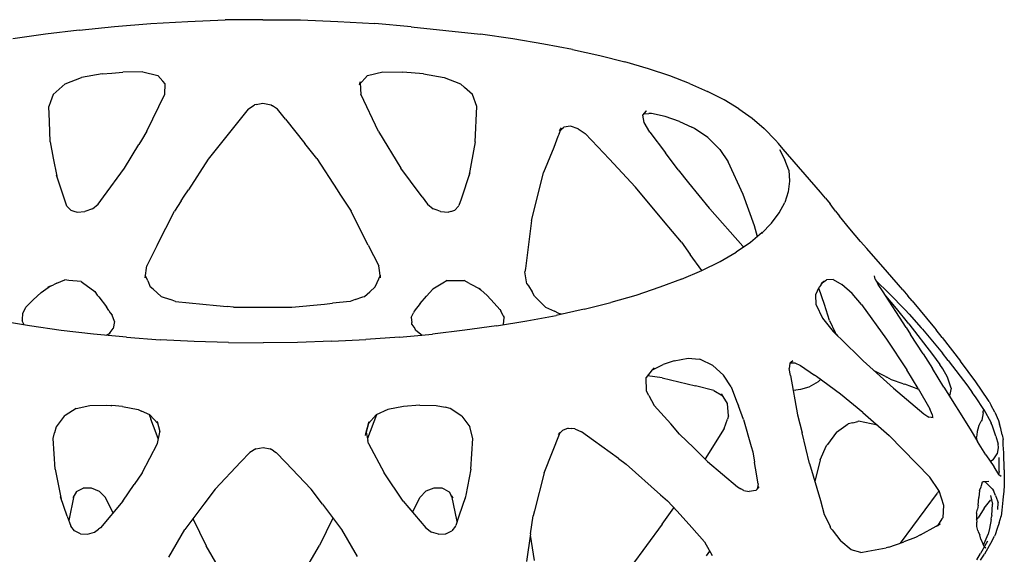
# Model space of a CAD drawing. Header units: millimetres. Extents: x -200 to 2880, y -120 to 1631.
# Tile 5 of 6: x -55 to 168, y 1510 to 1631. Entities that reach past the tile are written whole.
import ezdxf

# ---------------------------------------------------------------- set-up
doc = ezdxf.new("R2010")
doc.units = ezdxf.units.MM
doc.layers.add('G-IMPT', color=7, linetype='Continuous', lineweight=40)

# ---------------------------------------------------------------- blocks, each defined once
blk = doc.blocks.new('Floor lamp_DXF-2889-Спереди')
at = {"layer": 'G-IMPT', "lineweight": -3}
for p, q in [((-41.72, 1628.67), (-33.69, 1629.5)), ((-33.69, 1629.5), (-25.45, 1630.17)), ((-25.45, 1630.17), (-17.06, 1630.68)), ((-17.06, 1630.68), (-8.56, 1631)), ((-0.02, 1631.06), (-8.56, 1631)), ((-0.02, 1631.06), (8.53, 1631)), ((8.53, 1631), (17.02, 1630.68)), ((17.02, 1630.68), (25.41, 1630.18)), ((33.67, 1629.44), (25.4, 1630.16)), ((33.67, 1629.44), (25.41, 1630.18)), ((33.67, 1629.44), (49.39, 1627.75)), ((-49.37, 1627.74), (-56.76, 1626.68)), ((-41.72, 1628.67), (-49.37, 1627.74)), ((56.75, 1626.7), (49.39, 1627.75)), ((63.72, 1625.52), (56.75, 1626.7)), ((70.29, 1624.27), (63.72, 1625.52)), ((70.29, 1624.27), (76.42, 1622.93)), ((76.42, 1622.93), (82.13, 1621.5)), ((87.5, 1619.91), (82.13, 1621.5)), ((-44.89, 1616.48), (-41.17, 1617.92)), ((-36.48, 1618.74), (-41.17, 1617.92)), ((-36.48, 1618.74), (-34.26, 1618.95)), ((-34.26, 1618.95), (-31.81, 1619.18)), ((-27.24, 1619.23), (-31.81, 1619.18)), ((-27.24, 1619.23), (-23.82, 1618.37)), ((-23.82, 1618.37), (-22.71, 1617.14)), ((21.86, 1616.25), (23.76, 1618.37)), ((23.76, 1618.37), (27.18, 1619.22)), ((27.18, 1619.22), (31.75, 1619.18)), ((36.42, 1618.74), (31.75, 1619.18)), ((36.42, 1618.74), (41.12, 1617.92)), ((41.12, 1617.92), (44.84, 1616.48)), ((92.32, 1618.35), (87.5, 1619.91)), ((96.83, 1616.62), (92.32, 1618.35)), ((-44.89, 1616.48), (-47.6, 1614.09)), ((-22.16, 1616.52), (-22.71, 1617.14)), ((-22.27, 1614.2), (-22.16, 1616.52)), ((22.08, 1616.97), (21.86, 1616.25)), ((22.08, 1616.97), (22.15, 1615.3)), ((44.84, 1616.48), (45.74, 1615.69)), ((47.54, 1614.1), (45.74, 1615.69)), ((96.83, 1616.62), (100.89, 1614.74)), ((-47.6, 1614.09), (-48.22, 1612.45)), ((-26.33, 1605.74), (-22.27, 1614.2)), ((22.15, 1615.3), (22.21, 1614.2)), ((26.26, 1605.72), (22.21, 1614.2)), ((48.57, 1611.39), (47.54, 1614.1)), ((104.69, 1612.87), (100.89, 1614.74)), ((-48.22, 1612.45), (-48.62, 1611.38)), ((-48.47, 1607.95), (-48.62, 1611.38)), ((-3.38, 1610.75), (-1.93, 1611.74)), ((-1.55, 1611.81), (-1.93, 1611.74)), ((-1.55, 1611.81), (-0.03, 1612.11)), ((-0.03, 1612.11), (1.87, 1611.73)), ((1.87, 1611.73), (2.18, 1611.52)), ((3.32, 1610.75), (2.18, 1611.52)), ((48.2, 1603.37), (48.57, 1611.39)), ((108.03, 1610.8), (104.69, 1612.87)), ((-3.38, 1610.75), (-12.4, 1599.43)), ((5.12, 1608.5), (3.32, 1610.75)), ((86.24, 1609.39), (87.01, 1610.37)), ((86.54, 1607.71), (86.24, 1609.39)), ((86.46, 1609.72), (87.01, 1610.37)), ((86.46, 1609.72), (87.54, 1609.79)), ((88.15, 1609.81), (87.54, 1609.79)), ((91.27, 1609.08), (88.15, 1609.81)), ((94.54, 1607.93), (91.27, 1609.08)), ((108.03, 1610.8), (111.05, 1608.7)), ((-48.25, 1603.35), (-48.47, 1607.95)), ((5.12, 1608.5), (9.52, 1602.99)), ((67.33, 1605.87), (68.25, 1606.71)), ((69.78, 1606.88), (68.25, 1606.71)), ((71.53, 1606.33), (69.78, 1606.88)), ((87.81, 1605.56), (86.54, 1607.71)), ((94.54, 1607.93), (97.31, 1606.69)), ((97.94, 1606.37), (97.31, 1606.69)), ((111.05, 1608.7), (113.78, 1606.38)), ((-26.33, 1605.74), (-27.56, 1603.73)), ((26.26, 1605.72), (31.32, 1597.4)), ((66.96, 1604.55), (65.98, 1602.1)), ((67.21, 1605.17), (66.96, 1604.55)), ((67.21, 1605.17), (67.74, 1606.52)), ((67.33, 1605.87), (67.74, 1606.52)), ((71.53, 1606.33), (73.12, 1605.21)), ((73.12, 1605.21), (75.98, 1602.22)), ((87.81, 1605.56), (91.37, 1600.85)), ((100.93, 1604.33), (97.94, 1606.37)), ((103.69, 1601.61), (100.93, 1604.33)), ((116.29, 1603.74), (113.78, 1606.38)), ((-48.25, 1603.35), (-47.57, 1599.67)), ((-31.39, 1597.4), (-28.13, 1602.78)), ((-27.56, 1603.73), (-28.13, 1602.78)), ((12.23, 1599.55), (9.52, 1602.99)), ((48.2, 1603.37), (46.74, 1595.57)), ((65.98, 1602.1), (63.68, 1596.36)), ((78.56, 1599.51), (75.98, 1602.22)), ((116.29, 1603.74), (116.97, 1602.99)), ((118.08, 1601.72), (116.97, 1602.99)), ((94.26, 1596.96), (91.37, 1600.85)), ((103.69, 1601.61), (105.58, 1598.82)), ((117.21, 1601.6), (118.46, 1599.23)), ((126.52, 1591.96), (118.08, 1601.72)), ((-47.57, 1599.67), (-46.8, 1595.57)), ((-12.4, 1599.43), (-16.92, 1592.47)), ((12.23, 1599.55), (16.86, 1592.48)), ((84.53, 1593.1), (78.56, 1599.51)), ((109.02, 1591.4), (105.58, 1598.82)), ((119.32, 1596.91), (118.46, 1599.23)), ((-44.48, 1588.75), (-46.86, 1595.8)), ((-46.86, 1595.8), (-46.8, 1595.57)), ((-36.2, 1590.9), (-31.39, 1597.4)), ((33.5, 1594.44), (31.32, 1597.4)), ((46.95, 1596.28), (44.95, 1590.35)), ((46.95, 1596.28), (46.74, 1595.57)), ((61.77, 1588.76), (63.68, 1596.36)), ((94.26, 1596.96), (96.61, 1594.08)), ((119.32, 1596.91), (119.49, 1594.42)), ((36.13, 1590.9), (33.5, 1594.44)), ((96.61, 1594.08), (101.29, 1588.29)), ((119.49, 1594.42), (119.23, 1592.01)), ((-18.53, 1589.99), (-17.85, 1591.04)), ((-17.85, 1591.04), (-16.92, 1592.47)), ((16.86, 1592.48), (17.48, 1591.51)), ((17.48, 1591.51), (17.79, 1591.04)), ((17.79, 1591.04), (20.02, 1587.58)), ((90.92, 1585.43), (84.53, 1593.1)), ((111.59, 1584.31), (109.02, 1591.4)), ((119.23, 1592.01), (118.45, 1589.61)), ((127.68, 1590.53), (126.52, 1591.96)), ((-44.48, 1588.75), (-43.63, 1587.82)), ((-38.68, 1588.16), (-37.4, 1589.23)), ((-37.4, 1589.23), (-36.2, 1590.9)), ((-18.53, 1589.99), (-20.08, 1587.6)), ((36.13, 1590.9), (37.33, 1589.23)), ((37.33, 1589.23), (38.61, 1588.16)), ((43.56, 1587.83), (44.41, 1588.76)), ((44.41, 1588.76), (44.46, 1588.91)), ((44.95, 1590.35), (44.46, 1588.91)), ((60.94, 1585.49), (61.77, 1588.76)), ((117.17, 1587.23), (118.45, 1589.61)), ((127.68, 1590.53), (128.7, 1589.31)), ((129.09, 1588.74), (128.7, 1589.31)), ((129.91, 1587.65), (129.09, 1588.74)), ((-43.63, 1587.82), (-42.89, 1587.6)), ((-42.89, 1587.6), (-42.17, 1587.38)), ((-42.17, 1587.38), (-40.4, 1587.51)), ((-38.68, 1588.16), (-40.4, 1587.51)), ((-23.99, 1579.93), (-20.08, 1587.6)), ((21.19, 1585.3), (20.02, 1587.58)), ((39.54, 1587.81), (38.61, 1588.16)), ((40.33, 1587.52), (39.54, 1587.81)), ((40.33, 1587.52), (42.1, 1587.39)), ((42.65, 1587.55), (42.1, 1587.39)), ((42.65, 1587.55), (43.56, 1587.83)), ((101.43, 1588.13), (101.29, 1588.29)), ((101.43, 1588.13), (108.87, 1579.71)), ((115.39, 1584.88), (117.17, 1587.23)), ((129.91, 1587.65), (130.83, 1586.46)), ((133.2, 1583.58), (130.83, 1586.46)), ((23.92, 1579.93), (21.19, 1585.3)), ((60.94, 1585.49), (59.55, 1574.63)), ((94.96, 1580.56), (90.92, 1585.43)), ((112.2, 1581.82), (111.59, 1584.31)), ((115.39, 1584.88), (113.12, 1582.57)), ((113.32, 1582.74), (110.62, 1580.53)), ((113.32, 1582.74), (113.12, 1582.57)), ((135.61, 1580.72), (133.2, 1583.58)), ((-23.99, 1579.93), (-26.37, 1575.18)), ((23.92, 1579.93), (26.29, 1575.19)), ((94.96, 1580.56), (96.97, 1577.8)), ((110.62, 1580.53), (107.4, 1578.33)), ((135.61, 1580.72), (137.01, 1579.17)), ((99.64, 1574.17), (96.97, 1577.8)), ((103.73, 1576.22), (107.4, 1578.33)), ((108.87, 1579.71), (109.11, 1579.5)), ((141.7, 1573.81), (137.01, 1579.17)), ((99.59, 1574.17), (103.73, 1576.22)), ((-26.72, 1572.5), (-26.37, 1575.18)), ((-26.42, 1572.46), (-26.72, 1573.11)), ((-26.72, 1573.11), (-26.72, 1572.5)), ((25.89, 1571.44), (26.65, 1573.1)), ((26.36, 1574.71), (26.29, 1575.19)), ((26.65, 1572.49), (26.36, 1574.71)), ((26.65, 1572.49), (26.65, 1573.1)), ((59.55, 1574.63), (59.44, 1573.85)), ((59.91, 1571.15), (59.44, 1573.85)), ((95, 1572.19), (99.59, 1574.17)), ((145.2, 1569.79), (141.7, 1573.81)), ((-48.79, 1570.36), (-47.54, 1570.9)), ((-46.74, 1571.25), (-47.54, 1570.9)), ((-46.74, 1571.25), (-44.99, 1572.03)), ((-44.02, 1571.91), (-44.99, 1572.03)), ((-41.22, 1571.67), (-44.02, 1571.91)), ((-41.22, 1571.67), (-40.91, 1571.41)), ((-40.91, 1571.41), (-38.17, 1569.39)), ((-26.13, 1571.8), (-26.42, 1572.46)), ((-26.13, 1571.8), (-25.57, 1570.45)), ((25.49, 1570.44), (25.89, 1571.44)), ((40.86, 1571.28), (38.57, 1569.94)), ((41.8, 1571.91), (40.86, 1571.28)), ((41.8, 1571.91), (43.96, 1571.87)), ((43.96, 1571.87), (45.64, 1571.9)), ((46.85, 1571.24), (45.64, 1571.9)), ((46.85, 1571.24), (49.37, 1569.89)), ((59.91, 1571.15), (60.23, 1570.67)), ((95, 1572.19), (90.04, 1570.35)), ((126.6, 1570.82), (126.25, 1570.38)), ((126.6, 1570.82), (127.29, 1571.71)), ((126.67, 1571.18), (127.88, 1572.07)), ((126.67, 1571.18), (127.29, 1571.71)), ((129.38, 1572.1), (127.88, 1572.07)), ((129.38, 1572.1), (131.39, 1570.97)), ((133.69, 1568.97), (131.39, 1570.97)), ((138.97, 1572.19), (138.78, 1572.92)), ((138.97, 1572.19), (139.65, 1570.99)), ((141.87, 1569.19), (139.22, 1571.76)), ((140.59, 1569.57), (139.65, 1570.99)), ((-52.15, 1567.52), (-50.33, 1569.14)), ((-50.33, 1569.14), (-48.24, 1570.7)), ((-48.79, 1570.36), (-48.24, 1570.7)), ((-38.17, 1569.39), (-37.6, 1568.59)), ((-37.27, 1568.16), (-37.6, 1568.59)), ((-24.94, 1569.91), (-25.57, 1570.45)), ((-24.94, 1569.91), (-23.13, 1568.28)), ((23.06, 1568.28), (24.27, 1569.35)), ((25.49, 1570.44), (24.27, 1569.35)), ((37.14, 1568.32), (38.57, 1569.94)), ((49.03, 1570.14), (49.37, 1569.89)), ((49.03, 1570.14), (49.46, 1569.76)), ((50.85, 1568.49), (49.46, 1569.76)), ((60.23, 1570.67), (61.1, 1569.28)), ((61.6, 1568.33), (61.1, 1569.28)), ((90.04, 1570.35), (84.62, 1568.51)), ((125.5, 1568.71), (126.25, 1570.38)), ((125.58, 1566.37), (125.5, 1568.71)), ((127.45, 1566.44), (126.15, 1570.14)), ((135.86, 1566.45), (133.69, 1568.97)), ((145.97, 1561.25), (140.59, 1569.57)), ((142.1, 1568.95), (141.87, 1569.19)), ((145.71, 1565.24), (142.1, 1568.95)), ((145.2, 1569.79), (146.35, 1568.44)), ((-52.96, 1566.7), (-53.79, 1565.84)), ((-52.15, 1567.52), (-52.96, 1566.7)), ((-37.27, 1568.16), (-35.51, 1565.88)), ((-23.13, 1568.28), (-21.01, 1567.58)), ((-19.87, 1567.13), (-21.01, 1567.58)), ((-19.87, 1567.13), (-10.57, 1566.22)), ((6.59, 1565.81), (13.99, 1566.55)), ((13.99, 1566.55), (15.77, 1566.74)), ((19.8, 1567.13), (15.77, 1566.74)), ((20.93, 1567.59), (19.8, 1567.13)), ((20.93, 1567.59), (22.66, 1568.15)), ((22.66, 1568.15), (23.06, 1568.28)), ((35.68, 1566.68), (34.31, 1564.93)), ((35.68, 1566.68), (37.14, 1568.32)), ((52.51, 1566.77), (50.85, 1568.49)), ((52.51, 1566.77), (53.76, 1565.29)), ((64.15, 1565.87), (61.6, 1568.33)), ((72.91, 1565.4), (78.92, 1566.89)), ((84.62, 1568.51), (78.92, 1566.89)), ((125.58, 1566.37), (126.99, 1563.33)), ((128.6, 1562.81), (127.45, 1566.44)), ((135.86, 1566.45), (141.52, 1558.57)), ((143.81, 1565.53), (141.35, 1568.41)), ((147.32, 1567.27), (146.35, 1568.44)), ((147.32, 1567.27), (152.38, 1561.16)), ((-54.57, 1564.41), (-54.67, 1563.04)), ((-53.89, 1565.67), (-54.57, 1564.41)), ((-53.89, 1565.67), (-53.79, 1565.84)), ((-34.97, 1565.05), (-35.51, 1565.88)), ((-34.97, 1565.05), (-34.66, 1564.58)), ((-34.66, 1564.58), (-34.24, 1564.05)), ((-10.57, 1566.22), (-8.14, 1565.96)), ((-6.67, 1565.81), (-8.14, 1565.96)), ((-6.67, 1565.81), (6.59, 1565.81)), ((33.67, 1563.51), (34.18, 1564.54)), ((34.31, 1564.93), (34.18, 1564.54)), ((53.76, 1565.29), (54.01, 1564.98)), ((54.54, 1563.85), (54.01, 1564.98)), ((64.15, 1565.87), (64.82, 1565.56)), ((64.82, 1565.56), (66.2, 1564.9)), ((67.14, 1564.37), (66.2, 1564.9)), ((72.91, 1565.4), (66.53, 1563.97)), ((67.72, 1564.23), (67.14, 1564.37)), ((146.6, 1562.03), (143.81, 1565.53)), ((145.71, 1565.24), (146.64, 1564.23)), ((146.64, 1564.23), (149.35, 1561.16)), ((-52.94, 1561.57), (-59.85, 1562.7)), ((-54.67, 1563.04), (-54.66, 1562.74)), ((-54.34, 1562.13), (-54.66, 1562.74)), ((-54.16, 1561.77), (-54.34, 1562.13)), ((-33.7, 1562.59), (-34.24, 1564.05)), ((-33.7, 1562.59), (-33.95, 1561.03)), ((33.67, 1563.51), (33.78, 1562.36)), ((33.81, 1561.93), (33.78, 1562.36)), ((33.81, 1561.93), (34.47, 1560.97)), ((52.98, 1561.58), (59.89, 1562.71)), ((54.54, 1563.85), (54.71, 1563.47)), ((54.6, 1561.87), (54.71, 1563.47)), ((59.89, 1562.71), (66.53, 1563.97)), ((126.99, 1563.33), (129.4, 1560.29)), ((128.6, 1562.81), (129.89, 1560.08)), ((146.6, 1562.03), (151.98, 1555.06)), ((-45.78, 1560.55), (-52.94, 1561.57)), ((-38.46, 1559.73), (-45.78, 1560.55)), ((-30.95, 1559.01), (-38.46, 1559.73)), ((-35.2, 1559.63), (-34.68, 1559.97)), ((-34.89, 1559.81), (-33.95, 1561.03)), ((-34.89, 1559.81), (-34.68, 1559.97)), ((31.01, 1559.03), (38.51, 1559.73)), ((34.47, 1560.97), (34.57, 1560.82)), ((34.72, 1560.6), (34.57, 1560.82)), ((34.72, 1560.6), (36.16, 1559.52)), ((45.84, 1560.58), (38.51, 1559.73)), ((52.98, 1561.58), (45.84, 1560.58)), ((129.4, 1560.29), (135.03, 1554.85)), ((130.18, 1559.66), (129.89, 1560.08)), ((130.18, 1559.66), (130.4, 1559.33)), ((145.97, 1561.25), (146.99, 1559.6)), ((149.65, 1560.83), (149.35, 1561.16)), ((149.65, 1560.83), (154.21, 1555.38)), ((152.38, 1561.16), (152.79, 1560.68)), ((154.16, 1558.96), (152.79, 1560.68)), ((-35.2, 1559.63), (-35.5, 1559.44)), ((-30.95, 1559.01), (-23.31, 1558.44)), ((-15.59, 1558.06), (-23.31, 1558.44)), ((-7.8, 1557.85), (-15.59, 1558.06)), ((-7.8, 1557.85), (0.03, 1557.77)), ((7.85, 1557.85), (0.03, 1557.77)), ((15.65, 1558.09), (7.85, 1557.85)), ((15.65, 1558.09), (23.38, 1558.48)), ((31.01, 1559.03), (23.38, 1558.48)), ((141.52, 1558.57), (146.09, 1551.61)), ((149.82, 1555.26), (146.99, 1559.6)), ((154.16, 1558.96), (158.28, 1553.62)), ((149.82, 1555.26), (151.94, 1551.92)), ((155.51, 1553.72), (154.21, 1555.38)), ((93.36, 1553.68), (90.86, 1552.84)), ((93.36, 1553.68), (96.52, 1554.27)), ((96.52, 1554.27), (98.97, 1554.04)), ((99.27, 1554), (98.97, 1554.04)), ((102.09, 1552.6), (99.27, 1554)), ((119.55, 1553.03), (119.44, 1551.91)), ((119.55, 1553.03), (119.88, 1553.34)), ((119.59, 1553.19), (120.23, 1553.67)), ((119.72, 1553.19), (120.69, 1553.21)), ((120.23, 1553.67), (119.88, 1553.34)), ((120.69, 1553.21), (122, 1552.61)), ((136.22, 1553.67), (135.03, 1554.85)), ((143.11, 1547.44), (136.22, 1553.67)), ((151.98, 1555.06), (153.65, 1552.83)), ((155.51, 1553.72), (159.96, 1547.92)), ((161.79, 1548.87), (158.28, 1553.62)), ((88.35, 1551.59), (87, 1549.9)), ((88.29, 1551.52), (90.86, 1552.84)), ((88.29, 1551.52), (88.76, 1552.09)), ((88.35, 1551.59), (88.76, 1552.09)), ((104.55, 1550.4), (102.09, 1552.6)), ((119.74, 1550.33), (119.44, 1551.91)), ((122, 1552.61), (125.14, 1550.42)), ((141.31, 1550.1), (138.73, 1551.39)), ((148.69, 1547.42), (146.09, 1551.61)), ((154.55, 1547.71), (151.94, 1551.92)), ((154.3, 1551.82), (153.65, 1552.83)), ((155.37, 1549.98), (154.3, 1551.82)), ((87.01, 1546.81), (87, 1549.9)), ((90.6, 1549.79), (87.26, 1550.22)), ((90.6, 1549.79), (98.18, 1547.98)), ((106.24, 1547.76), (104.55, 1550.4)), ((119.74, 1550.33), (121.31, 1541.42)), ((125.98, 1548.92), (123.9, 1547.66)), ((125.65, 1550.07), (125.14, 1550.42)), ((131.09, 1546.13), (125.65, 1550.07)), ((125.98, 1548.92), (126.55, 1549.42)), ((141.31, 1550.1), (141.59, 1549.94)), ((142.68, 1549.35), (141.59, 1549.94)), ((145.29, 1548.47), (142.68, 1549.35)), ((145.29, 1548.47), (145.65, 1548.34)), ((156.16, 1547.47), (155.37, 1549.98)), ((164.53, 1544.9), (161.79, 1548.87)), ((87.57, 1545.78), (87.01, 1546.81)), ((102.34, 1546.9), (98.18, 1547.98)), ((102.34, 1546.9), (104.37, 1545.75)), ((106.24, 1547.76), (107.49, 1544.54)), ((120.32, 1547.06), (120.92, 1547)), ((122, 1547.12), (120.92, 1547)), ((123.9, 1547.66), (122, 1547.12)), ((143.11, 1547.44), (149.96, 1541.66)), ((148.84, 1547.16), (145.65, 1548.34)), ((148.69, 1547.42), (151.36, 1542.78)), ((154.55, 1547.71), (160.52, 1538.17)), ((156.16, 1547.47), (155.79, 1545.73)), ((159.96, 1547.92), (160.97, 1546.49)), ((161.72, 1545.46), (160.97, 1546.49)), ((87.57, 1545.78), (88.75, 1543.56)), ((105.42, 1543.95), (104.07, 1546.17)), ((104.37, 1545.75), (104.07, 1546.17)), ((107.49, 1544.54), (107.91, 1543.45)), ((136.15, 1541.96), (131.09, 1546.13)), ((163.59, 1542.62), (161.72, 1545.46)), ((164.81, 1544.42), (164.53, 1544.9)), ((164.81, 1544.42), (165.26, 1543.55)), ((-42.41, 1542.82), (-44.89, 1541.23)), ((-42.41, 1542.82), (-39.27, 1543.56)), ((-39.27, 1543.56), (-35.55, 1543.61)), ((-35.55, 1543.61), (-34.5, 1543.53)), ((-34.5, 1543.53), (-34.27, 1543.51)), ((-31.87, 1543.28), (-34.27, 1543.51)), ((-31.87, 1543.28), (-28.28, 1542.6)), ((-28.28, 1542.6), (-27.53, 1542.27)), ((-25.67, 1541.41), (-27.53, 1542.27)), ((28.34, 1542.61), (25.73, 1541.41)), ((31.93, 1543.28), (28.34, 1542.61)), ((35.6, 1543.61), (31.93, 1543.28)), ((35.6, 1543.61), (39.33, 1543.56)), ((39.33, 1543.56), (41.33, 1543.11)), ((42.47, 1542.82), (41.33, 1543.11)), ((45.16, 1541.1), (42.47, 1542.82)), ((88.75, 1543.56), (92.54, 1539.34)), ((105.64, 1541.15), (105.42, 1543.95)), ((109.09, 1540.34), (107.91, 1543.45)), ((136.15, 1541.96), (142.09, 1536.73)), ((151.91, 1541.5), (151.36, 1542.78)), ((163.45, 1541.83), (163.12, 1540.17)), ((163.45, 1541.83), (163.46, 1542.21)), ((163.51, 1542.73), (163.46, 1542.21)), ((163.59, 1542.62), (165.19, 1539.75)), ((166.08, 1542.02), (165.26, 1543.55)), ((166.08, 1542.02), (166.9, 1540.14)), ((-45.1, 1541.1), (-46.92, 1538.72)), ((-44.89, 1541.23), (-45.1, 1541.1)), ((-25.85, 1541.49), (-25.46, 1540.46)), ((-23.88, 1539.41), (-25.67, 1541.41)), ((-24.25, 1537.23), (-25.46, 1540.46)), ((-23.88, 1539.41), (-24.03, 1539.93)), ((-24.03, 1539.93), (-23.41, 1537.66)), ((23.42, 1537.47), (24.09, 1539.93)), ((25.75, 1541.41), (23.72, 1536.04)), ((23.94, 1539.41), (25.73, 1541.41)), ((23.94, 1539.41), (24.09, 1539.93)), ((45.16, 1541.1), (46.98, 1538.72)), ((104.64, 1538.3), (105.39, 1540.39)), ((105.64, 1541.15), (105.39, 1540.39)), ((109.09, 1540.34), (110.8, 1534.2)), ((121.31, 1541.42), (122.35, 1537.33)), ((133.84, 1539.59), (132.83, 1539.4)), ((133.84, 1539.59), (134.99, 1539.89)), ((135.19, 1539.94), (134.99, 1539.89)), ((139.48, 1539.03), (135.19, 1539.94)), ((149.96, 1541.66), (151.15, 1540.9)), ((152.08, 1540.71), (151.15, 1540.9)), ((151.91, 1541.5), (151.93, 1541.06)), ((151.94, 1540.74), (151.93, 1541.06)), ((162.55, 1539.04), (163.02, 1539.98)), ((163.12, 1540.17), (163.02, 1539.98)), ((165.19, 1539.75), (165.3, 1539.49)), ((166.9, 1540.14), (167.17, 1539.3)), ((-47.57, 1536.06), (-47.27, 1537.31)), ((-46.92, 1538.72), (-47.27, 1537.31)), ((-23.9, 1534.9), (-23.36, 1537.47)), ((-23.36, 1537.47), (-23.41, 1537.66)), ((23.31, 1536.75), (23.94, 1539.41)), ((23.31, 1536.75), (23.42, 1537.47)), ((23.94, 1539.41), (23.42, 1537.47)), ((23.42, 1537.47), (23.82, 1535.58)), ((47.63, 1536.07), (46.98, 1538.72)), ((63.84, 1528.27), (67.47, 1537.37)), ((67.95, 1537.88), (67.11, 1536.91)), ((67.11, 1536.91), (67.47, 1537.37)), ((69.25, 1538.35), (67.95, 1537.88)), ((69.25, 1538.35), (69.97, 1538.3)), ((70.78, 1538.24), (69.97, 1538.3)), ((70.78, 1538.24), (72.28, 1537.57)), ((75.04, 1535.61), (72.28, 1537.57)), ((94.57, 1537.03), (92.54, 1539.34)), ((104.64, 1538.3), (100.36, 1531.41)), ((124, 1530.38), (122.35, 1537.33)), ((130.18, 1537.45), (128.15, 1534.7)), ((130.18, 1537.45), (132.83, 1539.4)), ((160.52, 1538.17), (162.17, 1535.36)), ((162.11, 1536.82), (162.15, 1537.68)), ((162.15, 1537.68), (162.35, 1538.26)), ((162.35, 1538.26), (162.55, 1539.04)), ((165.55, 1538.85), (165.3, 1539.49)), ((166.35, 1536.6), (165.55, 1538.85)), ((167.42, 1538.34), (167.17, 1539.3)), ((167.73, 1536.84), (167.42, 1538.34)), ((-47.13, 1529.08), (-47.57, 1536.06)), ((-23.71, 1535.8), (-24.25, 1537.23)), ((23.96, 1534.9), (23.82, 1535.58)), ((47.19, 1529.08), (47.63, 1536.07)), ((80.66, 1531.52), (75.04, 1535.61)), ((97.8, 1533.91), (94.57, 1537.03)), ((142.09, 1536.73), (151.31, 1527.24)), ((161.92, 1536.16), (162.11, 1536.82)), ((161.92, 1536.16), (161.93, 1535.78)), ((164.08, 1532.33), (162.17, 1535.36)), ((166.35, 1536.6), (166.83, 1534.73)), ((167.73, 1536.84), (167.98, 1535.83)), ((168.02, 1534.61), (167.98, 1535.83)), ((-27.42, 1528.23), (-23.9, 1534.9)), ((-5.01, 1530.73), (-2.94, 1532.88)), ((-1.59, 1533.71), (-2.94, 1532.88)), ((-1.59, 1533.71), (0.03, 1534.01)), ((0.03, 1534.01), (1.65, 1533.71)), ((2.38, 1533.26), (1.65, 1533.71)), ((2.38, 1533.26), (3, 1532.88)), ((5.13, 1530.66), (3, 1532.88)), ((23.96, 1534.9), (27.49, 1528.24)), ((100.92, 1530.84), (97.8, 1533.91)), ((110.8, 1534.2), (111.14, 1532.98)), ((111.14, 1532.98), (111.55, 1530.69)), ((126.42, 1531.19), (127.93, 1534.45)), ((127.93, 1534.45), (128.15, 1534.7)), ((166.88, 1534), (166.6, 1532.59)), ((166.91, 1534), (166.83, 1534.73)), ((168.1, 1532.77), (168.02, 1534.61)), ((-10.86, 1524.54), (-5.01, 1530.73)), ((10.92, 1524.54), (5.13, 1530.66)), ((80.66, 1531.52), (82.44, 1530.19)), ((100.92, 1530.84), (107.72, 1525.06)), ((111.64, 1530.12), (111.55, 1530.69)), ((126.42, 1531.19), (125.23, 1526.29)), ((164.08, 1532.33), (165.87, 1529.71)), ((165.72, 1531.19), (165.11, 1530.81)), ((165.72, 1531.19), (166.6, 1532.59)), ((167.11, 1531.02), (167.08, 1531.72)), ((167.08, 1528.52), (167.11, 1531.02)), ((168.23, 1528.92), (168.1, 1532.77)), ((-47.13, 1529.08), (-45.76, 1522.25)), ((47.19, 1529.08), (46.02, 1523.2)), ((90.25, 1523.27), (82.44, 1530.19)), ((111.78, 1529.29), (111.64, 1530.12)), ((112.35, 1525.73), (111.78, 1529.29)), ((124, 1530.38), (126.53, 1521.96)), ((165.93, 1529.63), (165.87, 1529.71)), ((166.97, 1527.88), (165.93, 1529.63)), ((167.08, 1528.52), (166.96, 1527.88)), ((168.23, 1528.92), (168.25, 1527.09)), ((-27.42, 1528.23), (-29.2, 1525.63)), ((31.84, 1521.83), (27.49, 1528.24)), ((63.84, 1528.27), (61.6, 1519.66)), ((153.37, 1524.25), (151.31, 1527.24)), ((163.08, 1525.37), (163.29, 1526.21)), ((163.82, 1526.2), (163.29, 1526.21)), ((164.76, 1526.25), (163.82, 1526.2)), ((163.91, 1526.2), (165.51, 1524.61)), ((166.97, 1527.88), (167.04, 1527.83)), ((167.5, 1527.44), (167.04, 1527.83)), ((168.25, 1527.09), (168.2, 1525.46)), ((-42.3, 1523.98), (-43.12, 1522.57)), ((-42.3, 1523.98), (-40.77, 1524.76)), ((-38.88, 1524.78), (-40.77, 1524.76)), ((-37.07, 1524.05), (-38.88, 1524.78)), ((-37.07, 1524.05), (-35.79, 1522.69)), ((-31.77, 1521.82), (-29.2, 1525.63)), ((-10.86, 1524.54), (-13.42, 1521.15)), ((13.49, 1521.15), (10.92, 1524.54)), ((36.99, 1524.07), (35.72, 1522.71)), ((38.81, 1524.79), (36.99, 1524.07)), ((40.71, 1524.76), (38.81, 1524.79)), ((41.44, 1524.37), (40.71, 1524.76)), ((41.44, 1524.37), (42.24, 1523.96)), ((42.24, 1523.96), (42.73, 1523.12)), ((107.72, 1525.06), (108.44, 1524.65)), ((109.16, 1524.22), (108.44, 1524.65)), ((109.16, 1524.22), (110.37, 1523.98)), ((111.86, 1524.23), (110.37, 1523.98)), ((111.86, 1524.23), (112.62, 1525.04)), ((112.35, 1525.73), (112.18, 1524.51)), ((112.18, 1524.51), (112.62, 1525.04)), ((153.41, 1524.25), (153.09, 1523.62)), ((153.37, 1524.25), (154.48, 1520.94)), ((162.61, 1524.24), (162.49, 1522.63)), ((162.61, 1524.24), (163, 1525.08)), ((163, 1525.08), (163.08, 1525.37)), ((165.51, 1524.61), (165.8, 1524.24)), ((166.23, 1523.11), (165.8, 1524.24)), ((168.12, 1524.05), (168.01, 1522.91)), ((168.2, 1525.46), (168.12, 1524.05)), ((-44.39, 1518.4), (-45.91, 1522.79)), ((-45.91, 1522.79), (-45.76, 1522.25)), ((-42.95, 1523.02), (-44.07, 1517.46)), ((-42.95, 1523.02), (-43.12, 1522.57)), ((-31.77, 1521.82), (-36.89, 1515.75)), ((-33.97, 1519.21), (-35.79, 1522.69)), ((31.84, 1521.83), (36.96, 1515.75)), ((33.94, 1519.33), (35.72, 1522.71)), ((43.06, 1522.56), (42.73, 1523.12)), ((44.05, 1517.22), (42.89, 1523)), ((42.89, 1523), (43.06, 1522.56)), ((45.98, 1522.78), (44.46, 1518.4)), ((46.02, 1523.2), (45.83, 1522.25)), ((45.98, 1522.78), (45.83, 1522.25)), ((90.25, 1523.27), (91.8, 1521.86)), ((93.97, 1519.52), (91.8, 1521.86)), ((126.53, 1521.96), (127.4, 1518.82)), ((144.71, 1512.32), (153.09, 1523.62)), ((162.34, 1520.91), (162.49, 1522.63)), ((163.67, 1520.26), (165.17, 1522.16)), ((165.1, 1523.07), (165.53, 1521.14)), ((166.23, 1523.11), (166.69, 1521.89)), ((166.69, 1521.89), (166.83, 1521.52)), ((167.9, 1522.05), (167.66, 1519.75)), ((168.01, 1522.91), (167.9, 1522.05)), ((-13.42, 1521.15), (-17.73, 1515.38)), ((13.49, 1521.15), (17.8, 1515.38)), ((61.6, 1519.66), (61.29, 1518.49)), ((90.61, 1516.63), (93.25, 1520.29)), ((93.97, 1519.52), (97.36, 1515.82)), ((154.48, 1520.94), (154.27, 1518.05)), ((161.95, 1519.12), (162.18, 1519.99)), ((162.34, 1520.91), (162.18, 1519.99)), ((163.67, 1520.26), (162.28, 1518.01)), ((165.39, 1518.57), (165.53, 1521.14)), ((166.77, 1519.96), (166.83, 1521.52)), ((167.66, 1519.75), (167.55, 1518.4)), ((-44.39, 1518.4), (-43.63, 1516.18)), ((-15.87, 1517.88), (-12.9, 1511.71)), ((15.85, 1517.99), (12.84, 1511.73)), ((44.46, 1518.4), (43.74, 1516.32)), ((60.72, 1514.43), (61.29, 1518.49)), ((127.4, 1518.82), (128.69, 1516.12)), ((154.1, 1517.79), (153.05, 1516.22)), ((154.1, 1517.79), (154.27, 1518.05)), ((161.95, 1519.12), (161.92, 1517.73)), ((161.92, 1517.73), (162.04, 1517.03)), ((161.95, 1517.56), (162.28, 1518.01)), ((165.26, 1517.67), (164.88, 1515.63)), ((165.26, 1517.67), (165.36, 1518.23)), ((165.39, 1518.57), (165.36, 1518.23)), ((167.07, 1516.92), (167.55, 1518.4)), ((-42.78, 1515.08), (-43.63, 1516.18)), ((-41.43, 1514.43), (-42.78, 1515.08)), ((-38.2, 1514.78), (-37.29, 1515.46)), ((-36.89, 1515.75), (-37.29, 1515.46)), ((-21.38, 1509.1), (-17.73, 1515.38)), ((17.8, 1515.38), (21.37, 1509.24)), ((36.96, 1515.75), (38.27, 1514.79)), ((41.5, 1514.43), (42.85, 1515.08)), ((43.69, 1516.18), (42.85, 1515.08)), ((43.69, 1516.18), (43.74, 1516.32)), ((90.61, 1516.63), (83.52, 1506.95)), ((100.23, 1512.63), (97.36, 1515.82)), ((128.89, 1515.62), (128.69, 1516.12)), ((129.16, 1515.28), (128.89, 1515.62)), ((129.16, 1515.28), (131.11, 1512.77)), ((149.23, 1514.19), (152.76, 1516.18)), ((152.76, 1516.18), (153.7, 1516.71)), ((153.7, 1516.71), (153.05, 1516.22)), ((162, 1516.09), (162.04, 1517.03)), ((162.25, 1515.14), (162, 1516.09)), ((162.25, 1515.14), (162.31, 1514.89)), ((164.88, 1515.63), (164.62, 1514.33)), ((166.63, 1515.65), (166.19, 1514.18)), ((167.07, 1516.92), (166.63, 1515.65)), ((-41.43, 1514.43), (-39.81, 1514.32)), ((-39.81, 1514.32), (-38.2, 1514.78)), ((39.88, 1514.32), (38.27, 1514.79)), ((39.88, 1514.32), (41.32, 1514.42)), ((41.32, 1514.42), (41.5, 1514.43)), ((60.72, 1514.43), (59.8, 1508.1)), ((60.67, 1514.08), (61.54, 1508.33)), ((133.46, 1510.75), (131.11, 1512.77)), ((148.09, 1513.54), (145.45, 1512.59)), ((149.23, 1514.19), (148.09, 1513.54)), ((162.31, 1514.89), (162.66, 1514.21)), ((162.91, 1513.18), (162.66, 1514.21)), ((162.91, 1513.18), (163.43, 1512.01)), ((163.69, 1512.22), (164.62, 1514.33)), ((165.52, 1512.91), (163.78, 1509.83)), ((165.52, 1512.91), (166.03, 1513.87)), ((166.19, 1514.18), (166.03, 1513.87)), ((-8.26, 1503.82), (-12.9, 1511.71)), ((8.68, 1504.64), (12.84, 1511.73)), ((100.23, 1512.63), (101.94, 1509.48)), ((135.67, 1510.16), (133.46, 1510.75)), ((137.28, 1510.47), (141.42, 1511.24)), ((142.07, 1511.35), (141.42, 1511.24)), ((142.07, 1511.35), (145.33, 1512.54)), ((145.33, 1512.54), (145.45, 1512.59)), ((164.46, 1512.71), (162.88, 1509.91)), ((163.69, 1511.55), (163.43, 1512.01)), ((163.51, 1511.87), (163.69, 1512.22)), ((163.69, 1511.55), (164.09, 1511.2)), ((100.63, 1509.43), (101.41, 1510.45)), ((135.67, 1510.16), (137.28, 1510.47)), ((161.98, 1508.53), (162.88, 1509.91)), ((162.88, 1508.42), (163.78, 1509.83))]:
    blk.add_line(p, q, dxfattribs=at)

msp = doc.modelspace()

# ---------------------------------------------------------------- block references
at = {"layer": 'G-IMPT'}
msp.add_blockref('Floor lamp_DXF-2889-Спереди', (0, 0), dxfattribs=at)

doc.saveas('drawing.dxf')
